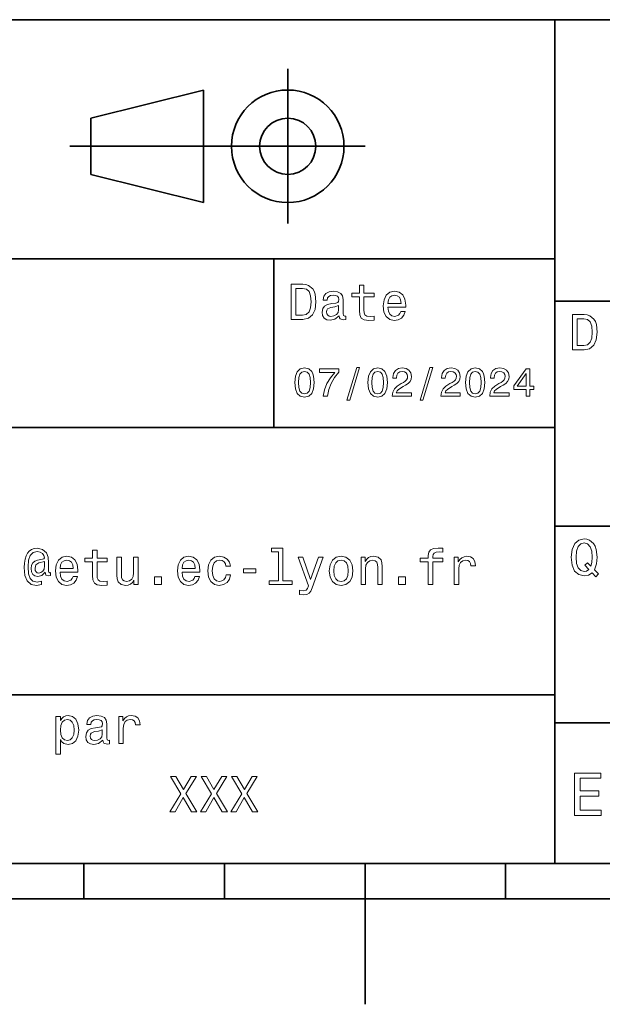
# Model space of a CAD drawing. Extents: x 0 to 297, y 0 to 210.
# Tile 5 of 9: x 124 to 165, y 0 to 70. Entities that reach past the tile are written whole.
import ezdxf

# ---------------------------------------------------------------- set-up
doc = ezdxf.new("R2010")
doc.units = 0

msp = doc.modelspace()

# ---------------------------------------------------------------- linework, layer by layer
at = {"color": 7, "lineweight": 35}
for p, q in [((97, 70), (287, 70)), ((162, 10), (162, 70)), ((127.5, 61), (148.5, 61)), ((97, 53), (162, 53)), ((162, 50), (287, 50)), ((97, 41), (162, 41)), ((162, 34), (287, 34)), ((97, 22), (162, 22)), ((162, 20), (287, 20)), ((10, 10), (287, 10)), ((97, 10), (287, 10)), ((98.5, 7.5), (198.5, 7.5))]:
    msp.add_line(p, q, dxfattribs=at)
at = {"color": 7, "lineweight": 35, "ltscale": 0.275}
msp.add_line((143, 55.5), (143, 66.5), dxfattribs=at)
at = {"color": 7, "lineweight": 35, "ltscale": 0.206155}
for p, q in [((129, 63), (137, 65)), ((137, 57), (129, 59))]:
    msp.add_line(p, q, dxfattribs=at)
at = {"color": 7, "lineweight": 35, "ltscale": 0.2}
msp.add_line((137, 65), (137, 57), dxfattribs=at)
at = {"color": 7, "lineweight": 35, "ltscale": 0.1}
msp.add_line((129, 59), (129, 63), dxfattribs=at)
at = {"color": 7, "lineweight": 35, "ltscale": 0.3}
msp.add_line((142, 41), (142, 53), dxfattribs=at)
at = {"color": 7, "lineweight": 35, "ltscale": 0.0625}
for p, q in [((128.5, 10), (128.5, 7.5)), ((138.5, 10), (138.5, 7.5)), ((158.5, 10), (158.5, 7.5))]:
    msp.add_line(p, q, dxfattribs=at)
at = {"color": 7, "lineweight": 35, "ltscale": 0.25}
msp.add_line((148.5, 10), (148.5, 0), dxfattribs=at)
at = {"color": 7, "lineweight": 13}
for points in [[(144.080688, 51.190563), (143.248566, 51.190563), (143.248566, 48.690563), (144.080688, 48.690563), (144.473343, 48.769814), (144.765137, 49.011169), (144.945251, 49.40382), (145.010086, 49.940563), (144.952454, 50.488113), (144.880402, 50.70425), (144.779541, 50.877163), (144.487747, 51.111313), (144.296829, 51.168949)], [(148.100861, 50.289986), (148.100861, 49.320965), (148.122482, 49.007565), (148.223343, 48.791428), (148.425079, 48.665348), (148.767288, 48.62212), (149.141937, 48.640129), (149.141937, 48.913906), (148.868149, 48.892292), (148.619598, 48.921112), (148.486313, 49.011169), (148.42868, 49.162464), (148.417862, 49.375), (148.417862, 50.289986), (149.141937, 50.289986), (149.141937, 50.560158), (148.417862, 50.560158), (148.417862, 51.125721), (148.100861, 51.125721), (148.100861, 50.560158), (147.553314, 50.560158), (147.553314, 50.289986)], [(144.055481, 50.891571), (144.329254, 50.837536), (144.516571, 50.671829), (144.628235, 50.376442), (144.664261, 49.940563), (144.624634, 49.519093), (144.51297, 49.223705), (144.322052, 49.047192), (144.055481, 48.989555), (143.583572, 48.989555), (143.583572, 50.891571)], [(146.656342, 48.942726), (146.656342, 48.931919), (146.674347, 48.809441), (146.728394, 48.722984), (146.955338, 48.654541), (147.131851, 48.683357), (147.131851, 48.928314), (147.056198, 48.917507), (146.955338, 48.96434), (146.937317, 49.108429), (146.937317, 50.109871), (146.894089, 50.365635), (146.768005, 50.54575), (146.548264, 50.65382), (146.23848, 50.693443), (145.935883, 50.650219), (145.71254, 50.52774), (145.572052, 50.336815), (145.525223, 50.084656), (145.525223, 50.063042), (145.809799, 50.063042), (145.835022, 50.21434), (145.914261, 50.322407), (146.043945, 50.387249), (146.227661, 50.412464), (146.404175, 50.394455), (146.530258, 50.34042), (146.605911, 50.246758), (146.631119, 50.117077), (146.616714, 49.965778), (146.559082, 49.890129), (146.414978, 49.854107), (146.144806, 49.825291), (145.835022, 49.760448), (145.61528, 49.645176), (145.485596, 49.465057), (145.445969, 49.19849), (145.481995, 48.960735), (145.593658, 48.784222), (145.773773, 48.67255), (146.022339, 48.632927), (146.357346, 48.708576)], [(150.121765, 49.565922), (151.389771, 49.565922), (151.393372, 49.713619), (151.335739, 50.127884), (151.177231, 50.437683), (150.925079, 50.625), (150.590057, 50.693443), (150.262253, 50.621399), (150.010086, 50.41967), (149.847977, 50.091862), (149.790344, 49.659584), (149.844376, 49.216499), (150.006485, 48.892292), (150.255051, 48.690563), (150.579254, 48.62212), (150.860229, 48.668949), (151.090775, 48.791428), (151.260086, 48.98595), (151.357346, 49.245319), (151.043945, 49.245319), (150.979111, 49.101227), (150.885452, 48.993156), (150.618881, 48.9067), (150.413544, 48.946327), (150.258652, 49.072407), (150.157776, 49.27774), (150.121765, 49.555115)], [(150.121765, 49.832493), (150.161377, 50.081055), (150.258652, 50.264771), (150.406342, 50.376442), (150.600861, 50.416069), (150.791794, 50.376442), (150.939484, 50.264771), (151.029541, 50.081055), (151.061966, 49.832493)], [(146.620316, 49.367798), (146.577087, 49.180477), (146.461823, 49.036385), (146.28891, 48.942726), (146.07637, 48.910305), (145.939484, 48.928314), (145.842224, 48.98595), (145.780975, 49.086815), (145.76297, 49.227306), (145.777374, 49.353386), (145.835022, 49.443443), (146.065567, 49.544312), (146.357346, 49.587536), (146.620316, 49.673992)], [(164.080688, 49.030979), (163.248566, 49.030979), (163.248566, 46.530979), (164.080688, 46.530979), (164.473343, 46.610229), (164.765137, 46.851585), (164.945251, 47.244236), (165.010086, 47.780979), (164.952454, 48.328529), (164.880402, 48.544666), (164.779541, 48.717579), (164.487747, 48.951729), (164.296829, 49.009365)], [(164.055481, 48.731987), (164.329254, 48.677952), (164.516571, 48.512245), (164.628235, 48.216858), (164.664261, 47.780979), (164.624634, 47.359509), (164.51297, 47.064121), (164.322052, 46.887608), (164.055481, 46.829971), (163.583572, 46.829971), (163.583572, 48.731987)], [(143.498566, 44.201729), (143.541794, 43.749279), (143.677231, 43.426514), (143.893372, 43.230549), (144.193085, 43.167149), (144.489914, 43.230549), (144.706055, 43.426514), (144.838623, 43.749279), (144.884735, 44.201729), (144.838623, 44.651299), (144.783859, 44.829971), (144.706055, 44.976948), (144.489914, 45.172913), (144.193085, 45.239193), (143.893372, 45.172913), (143.677231, 44.974064), (143.541794, 44.651299)], [(143.775223, 44.201729), (143.798279, 44.550434), (143.870316, 44.801155), (144, 44.948128), (144.193085, 45), (144.383286, 44.948128), (144.51297, 44.801155), (144.585022, 44.550434), (144.608078, 44.201729), (144.585022, 43.850143), (144.51297, 43.599426), (144.383286, 43.45245), (144.193085, 43.403458), (144, 43.45245), (143.870316, 43.599426), (143.798279, 43.850143)], [(145.52739, 43.224785), (145.818451, 43.224785), (145.913544, 43.700291), (146.080704, 44.144093), (146.317001, 44.556198), (146.625366, 44.942364), (146.625366, 45.181557), (145.253601, 45.181557), (145.253601, 44.919308), (146.348709, 44.919308), (146.031708, 44.530262), (145.792511, 44.12392), (145.625366, 43.691643)], [(147.213257, 42.956772), (147.412109, 42.956772), (148.109512, 45.279541), (147.907791, 45.279541)], [(148.703171, 44.201729), (148.746399, 43.749279), (148.881851, 43.426514), (149.097992, 43.230549), (149.397705, 43.167149), (149.694534, 43.230549), (149.910675, 43.426514), (150.043228, 43.749279), (150.08934, 44.201729), (150.043228, 44.651299), (149.98848, 44.829971), (149.910675, 44.976948), (149.694534, 45.172913), (149.397705, 45.239193), (149.097992, 45.172913), (148.881851, 44.974064), (148.746399, 44.651299)], [(148.979828, 44.201729), (149.002884, 44.550434), (149.074936, 44.801155), (149.20462, 44.948128), (149.397705, 45), (149.587906, 44.948128), (149.71759, 44.801155), (149.789627, 44.550434), (149.812683, 44.201729), (149.789627, 43.850143), (149.71759, 43.599426), (149.587906, 43.45245), (149.397705, 43.403458), (149.20462, 43.45245), (149.074936, 43.599426), (149.002884, 43.850143)], [(150.429398, 43.224785), (151.804047, 43.224785), (151.804047, 43.472622), (150.71759, 43.472622), (150.778107, 43.60807), (150.881851, 43.720463), (151.201736, 43.925072), (151.371765, 44.011528), (151.561966, 44.135448), (151.697418, 44.279541), (151.775223, 44.44957), (151.804047, 44.642651), (151.755051, 44.884727), (151.619598, 45.074928), (151.412109, 45.195965), (151.144104, 45.239193), (150.867447, 45.190201), (150.657059, 45.054756), (150.521622, 44.838619), (150.47551, 44.553314), (150.47551, 44.51297), (150.737762, 44.51297), (150.737762, 44.536022), (150.763687, 44.731991), (150.841507, 44.876083), (150.965424, 44.9683), (151.129684, 45), (151.296829, 44.971184), (151.420746, 44.899136), (151.50145, 44.786743), (151.530258, 44.645535), (151.510086, 44.51297), (151.455338, 44.400578), (151.363113, 44.302593), (151.236313, 44.216141), (151.066284, 44.12392), (150.783859, 43.945248), (150.585022, 43.755043), (150.466858, 43.524498), (150.429398, 43.233429)], [(152.417877, 42.956772), (152.616714, 42.956772), (153.314133, 45.279541), (153.112396, 45.279541)], [(153.899139, 43.224785), (155.273773, 43.224785), (155.273773, 43.472622), (154.187317, 43.472622), (154.247849, 43.60807), (154.351593, 43.720463), (154.671478, 43.925072), (154.841507, 44.011528), (155.031708, 44.135448), (155.167145, 44.279541), (155.244965, 44.44957), (155.273773, 44.642651), (155.224792, 44.884727), (155.08934, 45.074928), (154.881851, 45.195965), (154.613831, 45.239193), (154.337173, 45.190201), (154.126801, 45.054756), (153.991364, 44.838619), (153.945251, 44.553314), (153.945251, 44.51297), (154.207504, 44.51297), (154.207504, 44.536022), (154.233429, 44.731991), (154.311249, 44.876083), (154.435165, 44.9683), (154.599426, 45), (154.766571, 44.971184), (154.890488, 44.899136), (154.971191, 44.786743), (155, 44.645535), (154.979828, 44.51297), (154.925079, 44.400578), (154.832855, 44.302593), (154.706055, 44.216141), (154.536026, 44.12392), (154.253601, 43.945248), (154.054764, 43.755043), (153.9366, 43.524498), (153.899139, 43.233429)], [(155.642654, 44.201729), (155.685883, 43.749279), (155.821335, 43.426514), (156.037476, 43.230549), (156.337173, 43.167149), (156.634003, 43.230549), (156.850143, 43.426514), (156.982712, 43.749279), (157.028824, 44.201729), (156.982712, 44.651299), (156.927963, 44.829971), (156.850143, 44.976948), (156.634003, 45.172913), (156.337173, 45.239193), (156.037476, 45.172913), (155.821335, 44.974064), (155.685883, 44.651299)], [(155.919312, 44.201729), (155.942368, 44.550434), (156.01442, 44.801155), (156.144104, 44.948128), (156.337173, 45), (156.527374, 44.948128), (156.657059, 44.801155), (156.729111, 44.550434), (156.752167, 44.201729), (156.729111, 43.850143), (156.657059, 43.599426), (156.527374, 43.45245), (156.337173, 43.403458), (156.144104, 43.45245), (156.01442, 43.599426), (155.942368, 43.850143)], [(157.368881, 43.224785), (158.743515, 43.224785), (158.743515, 43.472622), (157.657059, 43.472622), (157.71759, 43.60807), (157.821335, 43.720463), (158.14122, 43.925072), (158.311249, 44.011528), (158.50145, 44.135448), (158.636887, 44.279541), (158.714706, 44.44957), (158.743515, 44.642651), (158.694534, 44.884727), (158.559082, 45.074928), (158.351593, 45.195965), (158.083572, 45.239193), (157.806915, 45.190201), (157.596542, 45.054756), (157.461105, 44.838619), (157.414993, 44.553314), (157.414993, 44.51297), (157.677231, 44.51297), (157.677231, 44.536022), (157.703171, 44.731991), (157.780991, 44.876083), (157.904907, 44.9683), (158.069168, 45), (158.236313, 44.971184), (158.360229, 44.899136), (158.440918, 44.786743), (158.469742, 44.645535), (158.44957, 44.51297), (158.394821, 44.400578), (158.302597, 44.302593), (158.175797, 44.216141), (158.005768, 44.12392), (157.723343, 43.945248), (157.524506, 43.755043), (157.406342, 43.524498), (157.368881, 43.233429)], [(159.965424, 43.224785), (160.224792, 43.224785), (160.224792, 43.720463), (160.510086, 43.720463), (160.510086, 43.951008), (160.224792, 43.951008), (160.224792, 45.181557), (159.96254, 45.181557), (159.086456, 43.974064), (159.086456, 43.720463), (159.965424, 43.720463)], [(159.328537, 43.951008), (159.965424, 44.847263), (159.965424, 43.951008)], [(164.642654, 30.685879), (164.916428, 30.401297), (165.107346, 30.592218), (164.811966, 30.894812), (164.963257, 31.305475), (165.010086, 31.780979), (164.941635, 32.339336), (164.862396, 32.56628), (164.757919, 32.753601), (164.46254, 33.009365), (164.282425, 33.074207), (164.08429, 33.099422), (163.702454, 33.009365), (163.41066, 32.757202), (163.223343, 32.342937), (163.158508, 31.780979), (163.223343, 31.219019), (163.407059, 30.804754), (163.698853, 30.54899), (164.08429, 30.462536), (164.39769, 30.520172)], [(126.130409, 30.487751), (126.130409, 30.696686), (126.072769, 30.685879), (126.004326, 30.711094), (125.982712, 30.786743), (125.982712, 31.377522), (125.953896, 31.795389), (125.838623, 32.105186), (125.568451, 32.335735), (125.190201, 32.418587), (124.970467, 32.396973), (124.783142, 32.33213), (124.62104, 32.224064), (124.491356, 32.072765), (124.390495, 31.881844), (124.318451, 31.647694), (124.275223, 31.366714), (124.260811, 31.049711), (124.311241, 30.491354), (124.473343, 30.0951), (124.743515, 29.857347), (125.128967, 29.7817), (125.481995, 29.839336), (125.481995, 30.077089), (125.172195, 30.019451), (124.873199, 30.08069), (124.675079, 30.278818), (124.567001, 30.613832), (124.534584, 31.100143), (124.57061, 31.575647), (124.693085, 31.914265), (124.891212, 32.119595), (125.179398, 32.188038), (125.399139, 32.148415), (125.561241, 32.054756), (125.662109, 31.914265), (125.698128, 31.752161), (125.658508, 31.672911), (125.550438, 31.636887), (125.197411, 31.582851), (125.002884, 31.503601), (124.862396, 31.381123), (124.779541, 31.211815), (124.754326, 30.988472), (124.786743, 30.747118), (124.876801, 30.567001), (125.024498, 30.45533), (125.219025, 30.419308), (125.503601, 30.494957), (125.744965, 30.732708), (125.744965, 30.711094), (125.802597, 30.520172), (126.000725, 30.462536)], [(129.123932, 31.449568), (129.123932, 30.480547), (129.145538, 30.167147), (129.246399, 29.951008), (129.448135, 29.824926), (129.790344, 29.7817), (130.164993, 29.799711), (130.164993, 30.073486), (129.89122, 30.051872), (129.642654, 30.08069), (129.509369, 30.170748), (129.451736, 30.322046), (129.440933, 30.534582), (129.440933, 31.449568), (130.164993, 31.449568), (130.164993, 31.71974), (129.440933, 31.71974), (129.440933, 32.285301), (129.123932, 32.285301), (129.123932, 31.71974), (128.57637, 31.71974), (128.57637, 31.449568)], [(142.340775, 32.170029), (142.340775, 30.116714), (141.688751, 30.116714), (141.688751, 29.850143), (143.306198, 29.850143), (143.306198, 30.116714), (142.657776, 30.116714), (142.657776, 32.4366), (141.843658, 32.4366), (141.843658, 32.170029)], [(152.992798, 31.449568), (152.992798, 29.850143), (153.309784, 29.850143), (153.309784, 31.449568), (154.030258, 31.449568), (154.030258, 31.71974), (153.309784, 31.71974), (153.309784, 31.838615), (153.335007, 31.982708), (153.417862, 32.079971), (153.55835, 32.137608), (153.760071, 32.159222), (154.030258, 32.144814), (154.030258, 32.418587), (153.688034, 32.4366), (153.378235, 32.404179), (153.162094, 32.306915), (153.03241, 32.137608), (152.992798, 31.896254), (152.992798, 31.71974), (152.412811, 31.71974), (152.412811, 31.449568)], [(164.41571, 30.916426), (164.260803, 30.801151), (164.08429, 30.765129), (163.850143, 30.829971), (163.666428, 31.024494), (163.543945, 31.341497), (163.504318, 31.780979), (163.543945, 32.216858), (163.662827, 32.537464), (163.846542, 32.731987), (164.08429, 32.80043), (164.318451, 32.731987), (164.502167, 32.533859), (164.621033, 32.213257), (164.664261, 31.780979), (164.631851, 31.40634), (164.5634, 31.150576), (164.329254, 31.395533), (164.13472, 31.211815)], [(126.80764, 30.725504), (128.075653, 30.725504), (128.079254, 30.873198), (128.021622, 31.287464), (127.863113, 31.597261), (127.610954, 31.784582), (127.27594, 31.853025), (126.948135, 31.780979), (126.695969, 31.57925), (126.533867, 31.25144), (126.476227, 30.819164), (126.530266, 30.37608), (126.692368, 30.051872), (126.940926, 29.850143), (127.265137, 29.7817), (127.546112, 29.828529), (127.776657, 29.951008), (127.945969, 30.145533), (128.043228, 30.404898), (127.729828, 30.404898), (127.664993, 30.260807), (127.571327, 30.152737), (127.304756, 30.066282), (127.099426, 30.105907), (126.944527, 30.231987), (126.843666, 30.437319), (126.80764, 30.714697)], [(126.80764, 30.992075), (126.847267, 31.240633), (126.944527, 31.424351), (127.092224, 31.536022), (127.286743, 31.575647), (127.477669, 31.536022), (127.625366, 31.424351), (127.715424, 31.240633), (127.747841, 30.992075)], [(132.358795, 31.784582), (132.041794, 31.784582), (132.041794, 30.667868), (132.005768, 30.408501), (131.901306, 30.22118), (131.739197, 30.105907), (131.526657, 30.069883), (131.357361, 30.098703), (131.249283, 30.185158), (131.188049, 30.332851), (131.173645, 30.541786), (131.173645, 31.784582), (130.856628, 31.784582), (130.856628, 30.512968), (130.867432, 30.257204), (130.935883, 30.044668), (131.144821, 29.850143), (131.479828, 29.7817), (131.659943, 29.806915), (131.81485, 29.871758), (131.948135, 29.983429), (132.056198, 30.145533), (132.056198, 29.850143), (132.358795, 29.850143)], [(135.481995, 30.725504), (136.75, 30.725504), (136.753601, 30.873198), (136.695969, 31.287464), (136.537476, 31.597261), (136.285309, 31.784582), (135.950287, 31.853025), (135.622482, 31.780979), (135.370316, 31.57925), (135.208221, 31.25144), (135.150574, 30.819164), (135.20462, 30.37608), (135.366714, 30.051872), (135.61528, 29.850143), (135.939484, 29.7817), (136.220459, 29.828529), (136.451019, 29.951008), (136.620316, 30.145533), (136.71759, 30.404898), (136.404175, 30.404898), (136.33934, 30.260807), (136.245682, 30.152737), (135.979111, 30.066282), (135.773773, 30.105907), (135.618881, 30.231987), (135.518005, 30.437319), (135.481995, 30.714697)], [(135.481995, 30.992075), (135.521622, 31.240633), (135.618881, 31.424351), (135.766571, 31.536022), (135.96109, 31.575647), (136.152023, 31.536022), (136.299713, 31.424351), (136.389771, 31.240633), (136.422195, 30.992075)], [(138.605194, 31.143372), (138.918594, 31.143372), (138.853745, 31.431555), (138.698853, 31.658501), (138.457489, 31.79899), (138.144089, 31.853025), (137.798279, 31.780979), (137.535309, 31.57925), (137.369598, 31.25144), (137.311966, 30.811958), (137.365997, 30.37608), (137.528107, 30.051872), (137.783859, 29.850143), (138.133286, 29.7817), (138.443085, 29.835733), (138.684448, 29.987032), (138.850143, 30.224783), (138.922195, 30.541786), (138.619598, 30.541786), (138.565567, 30.340057), (138.464691, 30.188761), (138.320602, 30.0951), (138.144089, 30.066282), (137.924347, 30.113111), (137.765854, 30.257204), (137.668594, 30.491354), (137.636169, 30.822765), (137.668594, 31.146973), (137.769455, 31.381123), (137.931549, 31.525215), (138.144089, 31.575647), (138.331421, 31.543226), (138.471909, 31.460375), (138.565567, 31.323486)], [(145.179398, 31.784582), (144.624634, 30.192362), (144.080688, 31.784582), (143.734863, 31.784582), (144.469742, 29.742075), (144.404892, 29.561958), (144.304031, 29.43948), (144.13472, 29.399855), (143.842941, 29.435879), (143.842941, 29.129683), (144.149139, 29.100864), (144.368866, 29.129683), (144.523773, 29.21974), (144.635437, 29.37464), (144.732712, 29.601583), (145.518005, 31.784582)], [(145.953888, 30.815561), (146.01152, 30.37608), (146.177231, 30.051872), (146.440201, 29.850143), (146.793228, 29.7817), (147.142639, 29.850143), (147.405609, 30.048271), (147.57132, 30.372478), (147.632568, 30.815561), (147.57132, 31.255043), (147.405609, 31.582851), (147.142639, 31.780979), (146.793228, 31.853025), (146.440201, 31.780979), (146.177231, 31.57925), (146.01152, 31.255043)], [(146.278091, 30.819164), (146.310516, 31.143372), (146.411377, 31.377522), (146.573486, 31.521614), (146.793228, 31.572046), (147.009369, 31.521614), (147.171463, 31.381123), (147.272339, 31.143372), (147.30835, 30.819164), (147.272339, 30.491354), (147.171463, 30.253601), (147.009369, 30.109509), (146.793228, 30.062679), (146.573486, 30.109509), (146.411377, 30.253601), (146.310516, 30.491354)], [(148.216125, 29.850143), (148.533142, 29.850143), (148.533142, 30.966858), (148.565552, 31.222622), (148.670029, 31.409943), (148.832123, 31.525215), (149.048264, 31.568443), (149.221176, 31.532419), (149.329254, 31.435158), (149.383286, 31.273054), (149.401291, 31.056915), (149.401291, 29.850143), (149.718292, 29.850143), (149.718292, 31.121758), (149.703888, 31.377522), (149.639038, 31.590057), (149.426514, 31.784582), (149.095093, 31.853025), (148.911377, 31.827808), (148.756485, 31.759365), (148.623199, 31.644091), (148.518723, 31.489193), (148.518723, 31.784582), (148.216125, 31.784582)], [(154.840775, 29.850143), (155.157776, 29.850143), (155.157776, 30.956051), (155.190186, 31.222622), (155.28746, 31.413544), (155.445953, 31.528818), (155.658493, 31.568443), (155.816986, 31.543226), (155.935867, 31.47118), (156.007919, 31.348701), (156.033142, 31.182997), (156.353745, 31.182997), (156.310516, 31.474783), (156.191635, 31.683718), (155.9935, 31.809797), (155.723328, 31.853025), (155.539612, 31.824207), (155.381119, 31.752161), (155.240631, 31.629683), (155.128952, 31.463976), (155.128952, 31.784582), (154.840775, 31.784582)], [(125.71254, 31.168587), (125.676514, 30.945244), (125.586456, 30.786743), (125.44957, 30.68948), (125.287468, 30.660662), (125.175797, 30.678673), (125.096542, 30.743515), (125.046112, 30.851583), (125.031708, 31.002882), (125.092941, 31.25144), (125.30188, 31.381123), (125.71254, 31.481987)], [(139.851593, 30.675072), (140.723343, 30.675072), (140.723343, 30.959654), (139.851593, 30.959654)], [(133.533142, 29.850143), (134.030258, 29.850143), (134.030258, 30.386887), (133.533142, 30.386887)], [(150.881836, 29.850143), (151.378952, 29.850143), (151.378952, 30.386887), (150.881836, 30.386887)], [(126.829254, 20.166426), (126.829254, 20.465418), (126.512253, 20.465418), (126.512253, 17.7817), (126.829254, 17.7817), (126.829254, 18.826368), (126.940926, 18.657061), (127.067009, 18.545389), (127.38401, 18.462536), (127.6866, 18.530979), (127.924355, 18.736311), (128.079254, 19.060518), (128.136887, 19.5), (128.079254, 19.935879), (127.924355, 20.260086), (127.6866, 20.461815), (127.38401, 20.533861), (127.211098, 20.512247), (127.0634, 20.443804), (126.937325, 20.328529)], [(129.847992, 18.78314), (129.847992, 18.772333), (129.865997, 18.649855), (129.920029, 18.5634), (130.146973, 18.494957), (130.323486, 18.523775), (130.323486, 18.768732), (130.247849, 18.757925), (130.146973, 18.804754), (130.128967, 18.948847), (130.128967, 19.950287), (130.085739, 20.206051), (129.959656, 20.386166), (129.739914, 20.494236), (129.430115, 20.533861), (129.127533, 20.490633), (128.904175, 20.368155), (128.763687, 20.177233), (128.716858, 19.925072), (128.716858, 19.903458), (129.00145, 19.903458), (129.026657, 20.054754), (129.105911, 20.162823), (129.235596, 20.227665), (129.419312, 20.252882), (129.595825, 20.234869), (129.721909, 20.180836), (129.797562, 20.087175), (129.822769, 19.957493), (129.808365, 19.806194), (129.750732, 19.730547), (129.606628, 19.694523), (129.336456, 19.665705), (129.026657, 19.600864), (128.806915, 19.48559), (128.677246, 19.305475), (128.637619, 19.038904), (128.67363, 18.801151), (128.785309, 18.62464), (128.965424, 18.512968), (129.213989, 18.473343), (129.548996, 18.54899)], [(130.986313, 18.530979), (131.303314, 18.530979), (131.303314, 19.636887), (131.335739, 19.903458), (131.432999, 20.094379), (131.591507, 20.209654), (131.804047, 20.249279), (131.96254, 20.224062), (132.081421, 20.152016), (132.153473, 20.029537), (132.17868, 19.863832), (132.499283, 19.863832), (132.456055, 20.155619), (132.337189, 20.364553), (132.139053, 20.490633), (131.868881, 20.533861), (131.685165, 20.505043), (131.526657, 20.432997), (131.386169, 20.310518), (131.274506, 20.144812), (131.274506, 20.465418), (130.986313, 20.465418)], [(127.329971, 18.747118), (127.117439, 18.793947), (126.96254, 18.93804), (126.86528, 19.17219), (126.832855, 19.5), (126.86528, 19.824207), (126.96254, 20.058357), (127.117439, 20.198847), (127.329971, 20.249279), (127.524498, 20.198847), (127.679398, 20.054754), (127.776657, 19.820604), (127.812683, 19.5), (127.776657, 19.175793), (127.679398, 18.93804), (127.524498, 18.793947)], [(129.811966, 19.208212), (129.768738, 19.020893), (129.653458, 18.876801), (129.48056, 18.78314), (129.268021, 18.750719), (129.131134, 18.768732), (129.033875, 18.826368), (128.972626, 18.927233), (128.95462, 19.067722), (128.969025, 19.193804), (129.026657, 19.283861), (129.257202, 19.384726), (129.548996, 19.427954), (129.811966, 19.514408)], [(134.623917, 13.690562), (135.002151, 13.690562), (135.574921, 14.70281), (136.158493, 13.690562), (136.540344, 13.690562), (135.758636, 14.976585), (136.500717, 16.194164), (136.136887, 16.194164), (135.585724, 15.268372), (135.04538, 16.194164), (134.667145, 16.194164), (135.405609, 14.972983)], [(136.792496, 13.690562), (137.170746, 13.690562), (137.743515, 14.70281), (138.327087, 13.690562), (138.708923, 13.690562), (137.927231, 14.976585), (138.669312, 16.194164), (138.305466, 16.194164), (137.754318, 15.268372), (137.213974, 16.194164), (136.835724, 16.194164), (137.574203, 14.972983)], [(138.96109, 13.690562), (139.33934, 13.690562), (139.912094, 14.70281), (140.495667, 13.690562), (140.877518, 13.690562), (140.09581, 14.976585), (140.837891, 16.194164), (140.47406, 16.194164), (139.922913, 15.268372), (139.382568, 16.194164), (139.004318, 16.194164), (139.742798, 14.972983)], [(163.393372, 13.428675), (165.295395, 13.428675), (165.295395, 13.791787), (163.791061, 13.791787), (163.791061, 14.807637), (165.131119, 14.807637), (165.131119, 15.166427), (163.791061, 15.166427), (163.791061, 16.065563), (165.260803, 16.065563), (165.260803, 16.428675), (163.393372, 16.428675)]]:
    msp.add_lwpolyline(points, close=True, dxfattribs=at)
at = {"color": 7, "lineweight": 35}
for radius in [4, 2]:
    msp.add_circle((143, 61), radius, dxfattribs=at)

doc.saveas('drawing.dxf')
